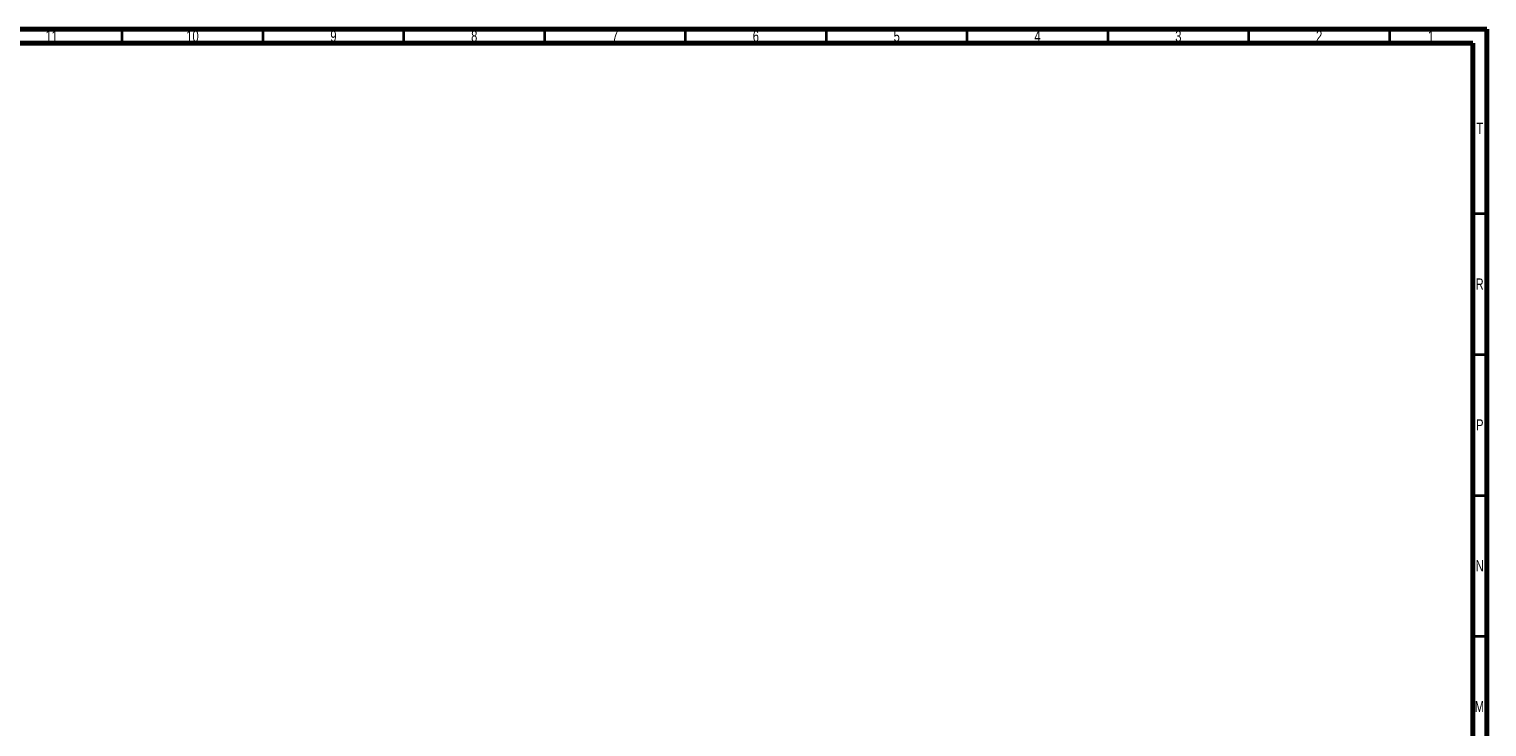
# Model space of a CAD drawing. Header units: millimetres. Extents: x 15 to 1195, y 5 to 836.
# Tile 35 of 35: x 666 to 1184, y 588 to 836. Entities that reach past the tile are written whole.
import ezdxf

# ---------------------------------------------------------------- set-up
doc = ezdxf.new("R2010")
doc.units = ezdxf.units.MM
doc.styles.add('SLDTEXTSTYLE0', font='TXT', dxfattribs={"width": 0.75})

msp = doc.modelspace()

# ---------------------------------------------------------------- linework, layer by layer
at = {"color": 7, "linetype": 'Continuous', "lineweight": 70}
for p, q in [((15, 836), (1184, 836)), ((1184, 836), (1184, 5)), ((20, 831), (1179, 831)), ((1179, 831), (1179, 10))]:
    msp.add_line(p, q, dxfattribs=at)
at = {"color": 7, "linetype": 'Continuous', "lineweight": 35}
for p, q in [((699.5, 831), (699.5, 836)), ((749.5, 831), (749.5, 836)), ((799.5, 831), (799.5, 836)), ((849.5, 831), (849.5, 836)), ((899.5, 831), (899.5, 836)), ((949.5, 831), (949.5, 836)), ((999.5, 831), (999.5, 836)), ((1049.5, 831), (1049.5, 836)), ((1099.5, 831), (1099.5, 836)), ((1149.5, 831), (1149.5, 836)), ((1179, 770.5), (1184, 770.5)), ((1179, 720.5), (1184, 720.5)), ((1179, 670.5), (1184, 670.5)), ((1179, 620.5), (1184, 620.5))]:
    msp.add_line(p, q, dxfattribs=at)

# ---------------------------------------------------------------- texts
at = {"color": 7, "linetype": 'Continuous', "lineweight": 0, "attachment_point": 2, "style": 'SLDTEXTSTYLE0'}
for s, insert, char_height in [('11', (674.42, 835.499), 3.9687), ('10', (724.42, 835.499), 3.9687), ('9', (774.46, 835.499), 3.969), ('8', (824.46, 835.499), 3.969), ('7', (874.46, 835.499), 3.969), ('6', (924.46, 835.499), 3.969), ('5', (974.46, 835.499), 3.969), ('4', (1024.46, 835.499), 3.969), ('3', (1074.46, 835.499), 3.969), ('2', (1124.46, 835.499), 3.969), ('1', (1164.21, 835.499), 3.969), ('T', (1181.488, 802.749), 3.969), ('R', (1181.444, 747.499), 3.969), ('P', (1181.485, 697.499), 3.969), ('N', (1181.464, 647.499), 3.969), ('M', (1181.362, 597.499), 3.969)]:
    msp.add_mtext(s, dxfattribs=dict(at, insert=insert, char_height=char_height))

doc.saveas('drawing.dxf')
